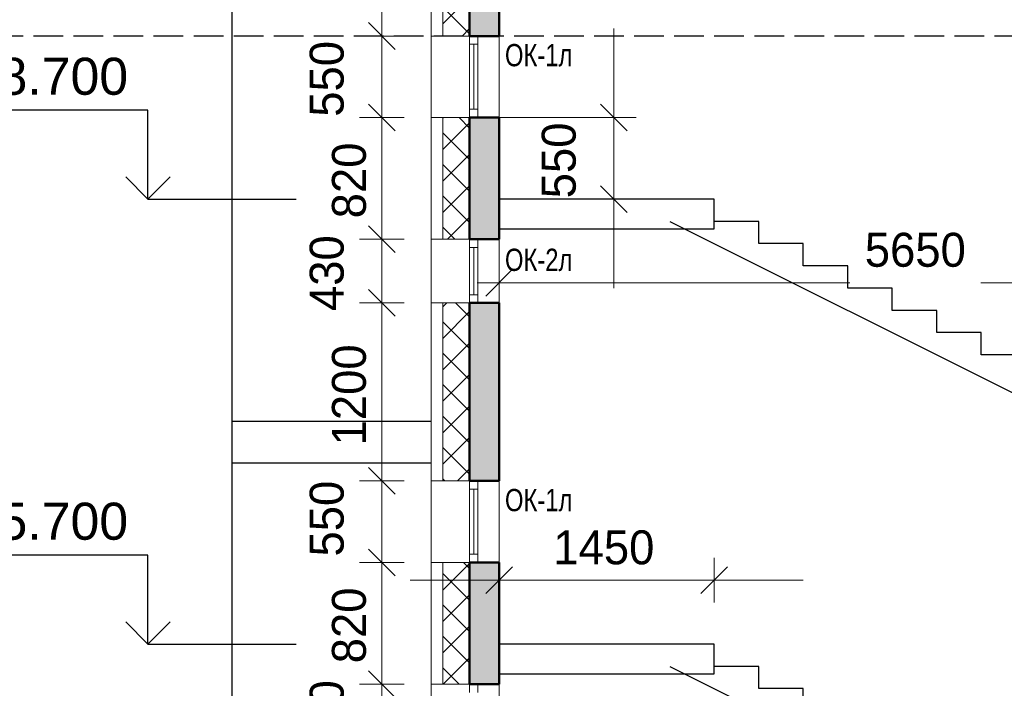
# Model space of a CAD drawing. Header units: millimetres. Extents: x 247266 to 730847, y -636031 to 10052.
# Tile 5 of 256: x 524080 to 530718, y -472289 to -467781. Entities that reach past the tile are written whole.
import ezdxf

# ---------------------------------------------------------------- set-up
doc = ezdxf.new("R2010")
doc.units = ezdxf.units.MM
doc.linetypes.add('______2', pattern=[270, 200, -70])
for name, color, linetype, lineweight in [('A_012_ПРОЕМ', 7, 'Continuous', 25), ('Standard', 7, 'Continuous', 25), ('Двери', 7, 'Continuous', 25), ('Навесной фасад', 7, 'Continuous', 25), ('Общий01', 7, 'Continuous', 13), ('Общий02', 7, 'Continuous', 18), ('Размерная линия_ общее', 7, 'Continuous', 25), ('Стена_ бетон несущ.', 7, 'Continuous', 70)]:
    doc.layers.add(name, color=color, linetype=linetype, lineweight=lineweight)
doc.styles.add('ARIAL', font='arial.ttf')
doc.styles.add('Century Gothic', font='GOTHIC.TTF')
doc.dimstyles.new('DIMSTYLE_3', dxfattribs={"dimtxt": 229, "dimasz": 300, "dimexe": 0, "dimexo": 0, "dimgap": 114.5, "dimtad": 2, "dimdec": 0, "dimrnd": 1, "dimzin": 12, "dimdsep": 46, "dimtxsty": 'Century Gothic', "dimblk1": 'ALL_ML_STRICH', "dimblk2": 'ALL_ML_STRICH', "dimsah": 1, "dimcen": 0, "dimclrd": 256, "dimclre": 256, "dimclrt": 256, "dimadec": 0, "dimazin": 0, "dimtfac": 1, "dimtdec": 0, "dimtix": 1, "dimtmove": 2, "dimatfit": 3, "dimfxl": 0, "dimtvp": 1.2, "dimtzin": 0, "dimlwd": 0, "dimlwe": 13, "dimarcsym": 0})
doc.dimstyles.new('DIMSTYLE_8', dxfattribs={"dimtxt": 229, "dimasz": 300, "dimexe": 0, "dimexo": 0, "dimgap": 114.5, "dimtad": 2, "dimdec": 0, "dimrnd": 1, "dimzin": 12, "dimdsep": 46, "dimtxsty": 'Century Gothic', "dimblk1": 'ALL_ML_STRICH', "dimblk2": 'ALL_ML_STRICH', "dimsah": 1, "dimcen": 0, "dimclrd": 256, "dimclre": 256, "dimclrt": 256, "dimadec": 0, "dimazin": 0, "dimtfac": 1, "dimtdec": 0, "dimtix": 1, "dimtmove": 2, "dimatfit": 3, "dimfxl": 0, "dimtzin": 0, "dimlwd": 0, "dimlwe": 13, "dimarcsym": 0})
pattern_1 = [(45, (615978.7, -278424.58), (-106.06602, 106.06602), []), (135, (615978.7, -278424.58), (-106.06602, -106.06602), [])]

# ---------------------------------------------------------------- blocks, each defined once
blk = doc.blocks.new('СЛОЖНЫЙ_ОБЪЕКТ_12')
at = {"layer": 'Общий01', "color": 7, "linetype": 'Continuous', "lineweight": 25, "transparency": 33554687}
for p, q in [((-87515.5, -193716.8), (-84515.5, -195216.8)), ((-86915.5, -193716.8), (-87215.5, -193716.8)), ((-86915.5, -193866.8), (-86915.5, -193716.8)), ((-86615.5, -193866.8), (-86915.5, -193866.8)), ((-86615.5, -194016.8), (-86615.5, -193866.8)), ((-86315.5, -194016.8), (-86615.5, -194016.8)), ((-86315.5, -194166.8), (-86315.5, -194016.8)), ((-86015.5, -194166.8), (-86315.5, -194166.8)), ((-86015.5, -194316.8), (-86015.5, -194166.8)), ((-85715.5, -194316.8), (-86015.5, -194316.8)), ((-85715.5, -194466.8), (-85715.5, -194316.8)), ((-85415.5, -194466.8), (-85715.5, -194466.8)), ((-85415.5, -194616.8), (-85415.5, -194466.8)), ((-85115.5, -194616.8), (-85415.5, -194616.8)), ((-85115.5, -194766.8), (-85115.5, -194616.8)), ((-84815.5, -194766.8), (-85115.5, -194766.8)), ((-84815.5, -194916.8), (-84815.5, -194766.8)), ((-84515.5, -194916.8), (-84815.5, -194916.8)), ((-84515.5, -195166.8), (-84515.5, -194916.8))]:
    blk.add_line(p, q, dxfattribs=at)
blk = doc.blocks.new('СЛОЖНЫЙ_ОБЪЕКТ_13')
at = {"layer": 'Общий01', "color": 7, "linetype": 'Continuous', "lineweight": 25, "transparency": 33554687}
for p, q in [((-87515.5, -190716.8), (-84515.5, -192216.8)), ((-86915.5, -190716.8), (-87215.5, -190716.8)), ((-86915.5, -190866.8), (-86915.5, -190716.8)), ((-86615.5, -190866.8), (-86915.5, -190866.8)), ((-86615.5, -191016.8), (-86615.5, -190866.8)), ((-86315.5, -191016.8), (-86615.5, -191016.8)), ((-86315.5, -191166.8), (-86315.5, -191016.8)), ((-86015.5, -191166.8), (-86315.5, -191166.8)), ((-86015.5, -191316.8), (-86015.5, -191166.8)), ((-85715.5, -191316.8), (-86015.5, -191316.8)), ((-85715.5, -191466.8), (-85715.5, -191316.8)), ((-85415.5, -191466.8), (-85715.5, -191466.8)), ((-85415.5, -191616.8), (-85415.5, -191466.8)), ((-85115.5, -191616.8), (-85415.5, -191616.8)), ((-85115.5, -191766.8), (-85115.5, -191616.8)), ((-84815.5, -191766.8), (-85115.5, -191766.8)), ((-84815.5, -191916.8), (-84815.5, -191766.8)), ((-84515.5, -191916.8), (-84815.5, -191916.8)), ((-84515.5, -192166.8), (-84515.5, -191916.8))]:
    blk.add_line(p, q, dxfattribs=at)
blk = doc.blocks.new('ALL_ML_STRICH')
at = {"color": 0, "linetype": 'ByBlock', "lineweight": -2}
for p, q in [((0, -0.5), (0, 0.5)), ((-0.3, -0.3), (0.3, 0.3)), ((-1, 0), (0.5, 0))]:
    blk.add_line(p, q, dxfattribs=at)
blk = doc.blocks.new('*D667')
at = {"layer": 'DEFPOINTS', "color": 0, "ltscale": 100, "transparency": 33554687}
for p in [(526521.6, -472261.4), (526521.6, -472261.4), (526521.6, -472691.4)]:
    blk.add_point(p, dxfattribs=at)
at = {"layer": 'Размерная линия_ общее', "color": 218, "linetype": 'Continuous', "lineweight": 0, "transparency": 33554687}
for p, q in [((526521.6, -471961.4), (526521.6, -471661.4)), ((526521.6, -472691.4), (526521.6, -472261.4)), ((526521.6, -472991.4), (526521.6, -473291.4))]:
    blk.add_line(p, q, dxfattribs=at)
at = {"layer": 'Размерная линия_ общее', "color": 218, "linetype": 'Continuous', "lineweight": 13, "transparency": 33554687}
for p, q in [((526521.6, -472261.4), (526521.6, -472261.4)), ((526521.6, -472691.4), (526521.6, -472691.4))]:
    blk.add_line(p, q, dxfattribs=at)
at = {"layer": 'Размерная линия_ общее', "color": 218, "lineweight": 0, "ltscale": 100, "xscale": 300, "yscale": 300, "zscale": 300}
for p, rotation in [((526521.6, -472261.4), 270), ((526521.6, -472691.4), 90)]:
    blk.add_blockref('ALL_ML_STRICH', p, dxfattribs=dict(at, rotation=rotation))
at = {"layer": 'Размерная линия_ общее', "color": 218, "lineweight": 13, "ltscale": 100, "transparency": 33554687, "insert": (526151.3, -472490.3), "char_height": 229, "width": 490.714, "attachment_point": 5, "rotation": 90, "style": 'Century Gothic'}
blk.add_mtext('430', dxfattribs=at)
blk = doc.blocks.new('*D668')
at = {"layer": 'DEFPOINTS', "color": 0, "ltscale": 100, "transparency": 33554687}
for p in [(526521.6, -471441.4), (526521.6, -471441.4), (526521.6, -472261.4)]:
    blk.add_point(p, dxfattribs=at)
at = {"layer": 'Размерная линия_ общее', "color": 218, "linetype": 'Continuous', "lineweight": 0, "transparency": 33554687}
for p, q in [((526521.6, -471141.4), (526521.6, -470841.4)), ((526521.6, -472261.4), (526521.6, -471441.4)), ((526521.6, -472561.4), (526521.6, -472861.4))]:
    blk.add_line(p, q, dxfattribs=at)
at = {"layer": 'Размерная линия_ общее', "color": 218, "linetype": 'Continuous', "lineweight": 13, "transparency": 33554687}
for p, q in [((526521.6, -471441.4), (526521.6, -471441.4)), ((526521.6, -472261.4), (526521.6, -472261.4))]:
    blk.add_line(p, q, dxfattribs=at)
at = {"layer": 'Размерная линия_ общее', "color": 218, "lineweight": 0, "ltscale": 100, "xscale": 300, "yscale": 300, "zscale": 300}
for p, rotation in [((526521.6, -471441.4), 270), ((526521.6, -472261.4), 90)]:
    blk.add_blockref('ALL_ML_STRICH', p, dxfattribs=dict(at, rotation=rotation))
at = {"layer": 'Размерная линия_ общее', "color": 218, "lineweight": 13, "ltscale": 100, "transparency": 33554687, "insert": (526301.3, -471865.3), "char_height": 229, "width": 490.714, "attachment_point": 5, "rotation": 90, "style": 'Century Gothic'}
blk.add_mtext('820', dxfattribs=at)
blk = doc.blocks.new('*D669')
at = {"layer": 'DEFPOINTS', "color": 0, "ltscale": 100, "transparency": 33554687}
for p in [(526521.6, -470891.4), (526521.6, -470891.4), (526521.6, -471441.4)]:
    blk.add_point(p, dxfattribs=at)
at = {"layer": 'Размерная линия_ общее', "color": 218, "linetype": 'Continuous', "lineweight": 0, "transparency": 33554687}
for p, q in [((526521.6, -470591.4), (526521.6, -470291.4)), ((526521.6, -471441.4), (526521.6, -470891.4)), ((526521.6, -471741.4), (526521.6, -472041.4))]:
    blk.add_line(p, q, dxfattribs=at)
at = {"layer": 'Размерная линия_ общее', "color": 218, "linetype": 'Continuous', "lineweight": 13, "transparency": 33554687}
for p, q in [((526521.6, -470891.4), (526521.6, -470891.4)), ((526521.6, -471441.4), (526521.6, -471441.4))]:
    blk.add_line(p, q, dxfattribs=at)
at = {"layer": 'Размерная линия_ общее', "color": 218, "lineweight": 0, "ltscale": 100, "xscale": 300, "yscale": 300, "zscale": 300}
for p, rotation in [((526521.6, -470891.4), 270), ((526521.6, -471441.4), 90)]:
    blk.add_blockref('ALL_ML_STRICH', p, dxfattribs=dict(at, rotation=rotation))
at = {"layer": 'Размерная линия_ общее', "color": 218, "lineweight": 13, "ltscale": 100, "transparency": 33554687, "insert": (526151.3, -471145.3), "char_height": 229, "width": 490.714, "attachment_point": 5, "rotation": 90, "style": 'Century Gothic'}
blk.add_mtext('550', dxfattribs=at)
blk = doc.blocks.new('*D670')
at = {"layer": 'DEFPOINTS', "color": 0, "ltscale": 100, "transparency": 33554687}
for p in [(526521.6, -469691.4), (526521.6, -469691.4), (526521.6, -470891.4)]:
    blk.add_point(p, dxfattribs=at)
at = {"layer": 'Размерная линия_ общее', "color": 218, "linetype": 'Continuous', "lineweight": 0, "transparency": 33554687}
for p, q in [((526521.6, -469391.4), (526521.6, -469091.4)), ((526521.6, -470891.4), (526521.6, -469691.4)), ((526521.6, -471191.4), (526521.6, -471491.4))]:
    blk.add_line(p, q, dxfattribs=at)
at = {"layer": 'Размерная линия_ общее', "color": 218, "linetype": 'Continuous', "lineweight": 13, "transparency": 33554687}
for p, q in [((526521.6, -469691.4), (526521.6, -469691.4)), ((526521.6, -470891.4), (526521.6, -470891.4))]:
    blk.add_line(p, q, dxfattribs=at)
at = {"layer": 'Размерная линия_ общее', "color": 218, "lineweight": 0, "ltscale": 100, "xscale": 300, "yscale": 300, "zscale": 300}
for p, rotation in [((526521.6, -469691.4), 270), ((526521.6, -470891.4), 90)]:
    blk.add_blockref('ALL_ML_STRICH', p, dxfattribs=dict(at, rotation=rotation))
at = {"layer": 'Размерная линия_ общее', "color": 218, "lineweight": 13, "ltscale": 100, "transparency": 33554687, "insert": (526301.3, -470311.1), "char_height": 229, "width": 654.286, "attachment_point": 5, "rotation": 90, "style": 'Century Gothic'}
blk.add_mtext('1200', dxfattribs=at)
blk = doc.blocks.new('*D671')
at = {"layer": 'DEFPOINTS', "color": 0, "ltscale": 100, "transparency": 33554687}
for p in [(526521.6, -469261.4), (526521.6, -469261.4), (526521.6, -469691.4)]:
    blk.add_point(p, dxfattribs=at)
at = {"layer": 'Размерная линия_ общее', "color": 218, "linetype": 'Continuous', "lineweight": 0, "transparency": 33554687}
for p, q in [((526521.6, -468961.4), (526521.6, -468661.4)), ((526521.6, -469691.4), (526521.6, -469261.4)), ((526521.6, -469991.4), (526521.6, -470291.4))]:
    blk.add_line(p, q, dxfattribs=at)
at = {"layer": 'Размерная линия_ общее', "color": 218, "linetype": 'Continuous', "lineweight": 13, "transparency": 33554687}
for p, q in [((526521.6, -469261.4), (526521.6, -469261.4)), ((526521.6, -469691.4), (526521.6, -469691.4))]:
    blk.add_line(p, q, dxfattribs=at)
at = {"layer": 'Размерная линия_ общее', "color": 218, "lineweight": 0, "ltscale": 100, "xscale": 300, "yscale": 300, "zscale": 300}
for p, rotation in [((526521.6, -469261.4), 270), ((526521.6, -469691.4), 90)]:
    blk.add_blockref('ALL_ML_STRICH', p, dxfattribs=dict(at, rotation=rotation))
at = {"layer": 'Размерная линия_ общее', "color": 218, "lineweight": 13, "ltscale": 100, "transparency": 33554687, "insert": (526151.3, -469490.3), "char_height": 229, "width": 490.714, "attachment_point": 5, "rotation": 90, "style": 'Century Gothic'}
blk.add_mtext('430', dxfattribs=at)
blk = doc.blocks.new('*D672')
at = {"layer": 'DEFPOINTS', "color": 0, "ltscale": 100, "transparency": 33554687}
for p in [(526521.6, -468441.4), (526521.6, -468441.4), (526521.6, -469261.4)]:
    blk.add_point(p, dxfattribs=at)
at = {"layer": 'Размерная линия_ общее', "color": 218, "linetype": 'Continuous', "lineweight": 0, "transparency": 33554687}
for p, q in [((526521.6, -468141.4), (526521.6, -467841.4)), ((526521.6, -469261.4), (526521.6, -468441.4)), ((526521.6, -469561.4), (526521.6, -469861.4))]:
    blk.add_line(p, q, dxfattribs=at)
at = {"layer": 'Размерная линия_ общее', "color": 218, "linetype": 'Continuous', "lineweight": 13, "transparency": 33554687}
for p, q in [((526521.6, -468441.4), (526521.6, -468441.4)), ((526521.6, -469261.4), (526521.6, -469261.4))]:
    blk.add_line(p, q, dxfattribs=at)
at = {"layer": 'Размерная линия_ общее', "color": 218, "lineweight": 0, "ltscale": 100, "xscale": 300, "yscale": 300, "zscale": 300}
for p, rotation in [((526521.6, -468441.4), 270), ((526521.6, -469261.4), 90)]:
    blk.add_blockref('ALL_ML_STRICH', p, dxfattribs=dict(at, rotation=rotation))
at = {"layer": 'Размерная линия_ общее', "color": 218, "lineweight": 13, "ltscale": 100, "transparency": 33554687, "insert": (526301.3, -468865.3), "char_height": 229, "width": 490.714, "attachment_point": 5, "rotation": 90, "style": 'Century Gothic'}
blk.add_mtext('820', dxfattribs=at)
blk = doc.blocks.new('*D673')
at = {"layer": 'DEFPOINTS', "color": 0, "ltscale": 100, "transparency": 33554687}
for p in [(526521.6, -467891.4), (526521.6, -467891.4), (526521.6, -468441.4)]:
    blk.add_point(p, dxfattribs=at)
at = {"layer": 'Размерная линия_ общее', "color": 218, "linetype": 'Continuous', "lineweight": 0, "transparency": 33554687}
for p, q in [((526521.6, -467591.4), (526521.6, -467291.4)), ((526521.6, -468441.4), (526521.6, -467891.4)), ((526521.6, -468741.4), (526521.6, -469041.4))]:
    blk.add_line(p, q, dxfattribs=at)
at = {"layer": 'Размерная линия_ общее', "color": 218, "linetype": 'Continuous', "lineweight": 13, "transparency": 33554687}
for p, q in [((526521.6, -467891.4), (526521.6, -467891.4)), ((526521.6, -468441.4), (526521.6, -468441.4))]:
    blk.add_line(p, q, dxfattribs=at)
at = {"layer": 'Размерная линия_ общее', "color": 218, "lineweight": 0, "ltscale": 100, "xscale": 300, "yscale": 300, "zscale": 300}
for p, rotation in [((526521.6, -467891.4), 270), ((526521.6, -468441.4), 90)]:
    blk.add_blockref('ALL_ML_STRICH', p, dxfattribs=dict(at, rotation=rotation))
at = {"layer": 'Размерная линия_ общее', "color": 218, "lineweight": 13, "ltscale": 100, "transparency": 33554687, "insert": (526151.3, -468180.3), "char_height": 229, "width": 490.714, "attachment_point": 5, "rotation": 90, "style": 'Century Gothic'}
blk.add_mtext('550', dxfattribs=at)
blk = doc.blocks.new('*D674')
at = {"layer": 'DEFPOINTS', "color": 0, "ltscale": 100, "transparency": 33554687}
for p in [(526521.6, -466691.4), (526521.6, -466691.4), (526521.6, -467891.4)]:
    blk.add_point(p, dxfattribs=at)
at = {"layer": 'Размерная линия_ общее', "color": 218, "linetype": 'Continuous', "lineweight": 0, "transparency": 33554687}
for p, q in [((526521.6, -466391.4), (526521.6, -466091.4)), ((526521.6, -467891.4), (526521.6, -466691.4)), ((526521.6, -468191.4), (526521.6, -468491.4))]:
    blk.add_line(p, q, dxfattribs=at)
at = {"layer": 'Размерная линия_ общее', "color": 218, "linetype": 'Continuous', "lineweight": 13, "transparency": 33554687}
for p, q in [((526521.6, -466691.4), (526521.6, -466691.4)), ((526521.6, -467891.4), (526521.6, -467891.4))]:
    blk.add_line(p, q, dxfattribs=at)
at = {"layer": 'Размерная линия_ общее', "color": 218, "lineweight": 0, "ltscale": 100, "xscale": 300, "yscale": 300, "zscale": 300}
for p, rotation in [((526521.6, -466691.4), 270), ((526521.6, -467891.4), 90)]:
    blk.add_blockref('ALL_ML_STRICH', p, dxfattribs=dict(at, rotation=rotation))
at = {"layer": 'Размерная линия_ общее', "color": 218, "lineweight": 13, "ltscale": 100, "transparency": 33554687, "insert": (526301.3, -467311.1), "char_height": 229, "width": 654.286, "attachment_point": 5, "rotation": 90, "style": 'Century Gothic'}
blk.add_mtext('1200', dxfattribs=at)
blk = doc.blocks.new('*D694')
at = {"layer": 'DEFPOINTS', "color": 0, "ltscale": 100, "transparency": 33554687}
for p in [(527303.3, -468441.4), (528086, -468441.4), (528086, -468991.4)]:
    blk.add_point(p, dxfattribs=at)
at = {"layer": 'Размерная линия_ общее', "color": 218, "linetype": 'Continuous', "lineweight": 0, "transparency": 33554687}
for p, q in [((528086, -468141.4), (528086, -467841.4)), ((528086, -468991.4), (528086, -468441.4)), ((528086, -469291.4), (528086, -469591.4))]:
    blk.add_line(p, q, dxfattribs=at)
at = {"layer": 'Размерная линия_ общее', "color": 218, "linetype": 'Continuous', "lineweight": 13, "transparency": 33554687}
for p, q in [((527303.3, -468441.4), (528086, -468441.4)), ((528086, -468991.4), (528086, -468991.4))]:
    blk.add_line(p, q, dxfattribs=at)
at = {"layer": 'Размерная линия_ общее', "color": 218, "lineweight": 0, "ltscale": 100, "xscale": 300, "yscale": 300, "zscale": 300}
for p, rotation in [((528086, -468441.4), 270), ((528086, -468991.4), 90)]:
    blk.add_blockref('ALL_ML_STRICH', p, dxfattribs=dict(at, rotation=rotation))
at = {"layer": 'Размерная линия_ общее', "color": 218, "lineweight": 13, "ltscale": 100, "transparency": 33554687, "insert": (527715.8, -468730.3), "char_height": 229, "width": 490.714, "attachment_point": 5, "rotation": 90, "style": 'Century Gothic'}
blk.add_mtext('550', dxfattribs=at)
blk = doc.blocks.new('COMPLEX_ELEVATIONDIM_1')
at = {"layer": 'Размерная линия_ общее', "color": 7, "linetype": 'Continuous', "lineweight": 25, "transparency": 33554687}
for p, q in [((-91034.2, -189966.8), (-92234.2, -189966.8)), ((-91034.2, -190566.8), (-91034.2, -189966.8)), ((-91034.2, -190566.8), (-91184.2, -190416.8)), ((-91034.2, -190566.8), (-90884.2, -190416.8)), ((-91034.2, -190566.8), (-91034.2, -190566.8)), ((-91034.2, -190566.8), (-91034.2, -190566.8)), ((-91034.2, -190566.8), (-90034.2, -190566.8)), ((-91034.2, -190566.8), (-91034.2, -190566.8)), ((-91034.2, -190566.8), (-91034.2, -190566.8)), ((-91034.2, -192966.8), (-92234.2, -192966.8)), ((-91034.2, -193566.8), (-91034.2, -192966.8)), ((-91034.2, -193566.8), (-91184.2, -193416.8)), ((-91034.2, -193566.8), (-90884.2, -193416.8)), ((-91034.2, -193566.8), (-91034.2, -193566.8)), ((-91034.2, -193566.8), (-91034.2, -193566.8)), ((-91034.2, -193566.8), (-90034.2, -193566.8)), ((-91034.2, -193566.8), (-91034.2, -193566.8)), ((-91034.2, -193566.8), (-91034.2, -193566.8))]:
    blk.add_line(p, q, dxfattribs=at)
at = {"layer": 'Размерная линия_ общее', "color": 7, "linetype": 'Continuous', "lineweight": 25, "transparency": 33554687, "char_height": 250, "width": 1202.212, "attachment_point": 7, "style": 'ARIAL'}
for s, insert in [('\\W1.00;+8.700', (-92245.4, -189866.8)), ('\\W1.00;+5.700', (-92245.4, -192866.8))]:
    blk.add_mtext(s, dxfattribs=dict(at, insert=insert))
blk = doc.blocks.new('*D763')
at = {"layer": 'DEFPOINTS', "color": 0, "ltscale": 100, "transparency": 33554687}
for p in [(527313.2, -471560.8), (528763.2, -471560.8), (528763.2, -471560.8)]:
    blk.add_point(p, dxfattribs=at)
at = {"layer": 'Размерная линия_ общее', "color": 218, "linetype": 'Continuous', "lineweight": 0, "transparency": 33554687}
for p, q in [((527013.2, -471560.8), (526713.2, -471560.8)), ((527313.2, -471560.8), (528763.2, -471560.8)), ((529063.2, -471560.8), (529363.2, -471560.8))]:
    blk.add_line(p, q, dxfattribs=at)
at = {"layer": 'Размерная линия_ общее', "color": 218, "linetype": 'Continuous', "lineweight": 13, "transparency": 33554687}
for p, q in [((527313.2, -471560.8), (527313.2, -471560.8)), ((528763.2, -471560.8), (528763.2, -471560.8))]:
    blk.add_line(p, q, dxfattribs=at)
at = {"layer": 'Размерная линия_ общее', "color": 218, "lineweight": 0, "ltscale": 100, "xscale": 300, "yscale": 300, "zscale": 300}
blk.add_blockref('ALL_ML_STRICH', (527313.2, -471560.8), dxfattribs=at)
at = {"layer": 'Размерная линия_ общее', "color": 218, "lineweight": 0, "ltscale": 100, "xscale": 300, "yscale": 300, "zscale": 300, "rotation": 180}
blk.add_blockref('ALL_ML_STRICH', (528763.2, -471560.8), dxfattribs=at)
at = {"layer": 'Размерная линия_ общее', "color": 218, "lineweight": 13, "ltscale": 100, "transparency": 33554687, "insert": (528018.4, -471340.5), "char_height": 229, "width": 654.286, "attachment_point": 5, "style": 'Century Gothic'}
blk.add_mtext('1450', dxfattribs=at)
blk = doc.blocks.new('*D764')
at = {"layer": 'DEFPOINTS', "color": 0, "ltscale": 100, "transparency": 33554687}
for p in [(527313.2, -469554.5), (532963.2, -469554.5), (532963.2, -469554.5)]:
    blk.add_point(p, dxfattribs=at)
at = {"layer": 'Размерная линия_ общее', "color": 218, "linetype": 'Continuous', "lineweight": 13, "transparency": 33554687}
for p, q in [((527313.2, -469554.5), (527313.2, -469554.5)), ((532963.2, -469554.5), (532963.2, -469554.5))]:
    blk.add_line(p, q, dxfattribs=at)
at = {"layer": 'Размерная линия_ общее', "color": 218, "linetype": 'Continuous', "lineweight": 0, "transparency": 33554687}
for p, q in [((527613.2, -469554.5), (529676.8, -469554.5)), ((532663.2, -469554.5), (530560.1, -469554.5))]:
    blk.add_line(p, q, dxfattribs=at)
at = {"layer": 'Размерная линия_ общее', "color": 218, "lineweight": 0, "ltscale": 100, "xscale": 300, "yscale": 300, "zscale": 300, "rotation": 180}
blk.add_blockref('ALL_ML_STRICH', (527313.2, -469554.5), dxfattribs=at)
at = {"layer": 'Размерная линия_ общее', "color": 218, "lineweight": 0, "ltscale": 100, "xscale": 300, "yscale": 300, "zscale": 300}
blk.add_blockref('ALL_ML_STRICH', (532963.2, -469554.5), dxfattribs=at)
at = {"layer": 'Размерная линия_ общее', "color": 218, "lineweight": 13, "ltscale": 100, "transparency": 33554687, "insert": (530118.4, -469334.3), "char_height": 229, "width": 654.286, "attachment_point": 5, "style": 'Century Gothic'}
blk.add_mtext('5650', dxfattribs=at)

msp = doc.modelspace()

# ---------------------------------------------------------------- hatches: boundary and pattern name
at = {"layer": 'A_012_ПРОЕМ', "linetype": 'Continuous', "lineweight": 25, "transparency": 33554687}
for points in [[(527313.16, -469261.38), (527313.16, -468441.38), (527113.16, -468441.38), (527113.16, -469261.38)], [(527113.16, -470891.38), (527313.16, -470891.38), (527313.16, -469691.38), (527113.16, -469691.38)], [(527113.16, -471441.38), (527113.16, -472261.38), (527313.16, -472261.38), (527313.16, -471441.38)]]:
    msp.add_hatch(color=256, dxfattribs=at).paths.add_polyline_path(points)
at = {"layer": 'Навесной фасад', "linetype": 'Continuous', "lineweight": 18, "transparency": 33554687}
h = msp.add_hatch(dxfattribs=at)
h.set_pattern_fill('__________6', color=256, scale=100, style=0, pattern_type=2)
h.set_pattern_definition(pattern_1)
h.paths.add_polyline_path([(526933.16, -467891.38), (527113.16, -467891.38), (527113.16, -466691.38), (526933.16, -466691.38)], flags=0)
h = msp.add_hatch(dxfattribs=at)
h.set_pattern_fill('__________6', color=256, scale=100, style=0, pattern_type=2)
h.set_pattern_definition(pattern_1)
h.paths.add_polyline_path([(527113.16, -468441.38), (526933.16, -468441.38), (526933.16, -469261.38), (527113.16, -469261.38), (527113.16, -468971.38), (527113.16, -468971.38)], flags=0)
h = msp.add_hatch(dxfattribs=at)
h.set_pattern_fill('__________6', color=256, scale=100, style=0, pattern_type=2)
h.set_pattern_definition(pattern_1)
h.paths.add_polyline_path([(527113.16, -469691.38), (526933.16, -469691.38), (526933.16, -470891.38), (527113.16, -470891.38)], flags=0)
h = msp.add_hatch(dxfattribs=at)
h.set_pattern_fill('__________6', color=256, scale=100, style=0, pattern_type=2)
h.set_pattern_definition(pattern_1)
h.paths.add_polyline_path([(526933.16, -471441.38), (526933.16, -472261.38), (527113.16, -472261.38), (527113.16, -471441.38)], flags=0)
at = {"layer": 'Стена_ бетон несущ.', "linetype": 'Continuous', "lineweight": 25, "transparency": 33554687}
msp.add_hatch(color=256, dxfattribs=at).paths.add_polyline_path([(527113.16, -466691.38), (527113.16, -467891.38), (527313.16, -467891.38), (527313.16, -466691.38)])

# ---------------------------------------------------------------- linework, layer by layer
at = {"layer": 'A_012_ПРОЕМ', "linetype": 'Continuous', "lineweight": 50, "transparency": 33554687}
for p, q in [((527113.16, -466691.38), (527113.16, -467891.38)), ((527313.16, -467891.38), (527313.16, -466691.38)), ((527113.16, -467891.38), (527169.16, -467891.38)), ((527169.16, -467891.38), (527313.16, -467891.38)), ((527169.16, -468441.38), (527113.16, -468441.38)), ((527113.16, -468441.38), (527113.16, -469261.38)), ((527313.16, -468441.38), (527169.16, -468441.38)), ((527313.16, -469261.38), (527313.16, -468441.38)), ((527113.16, -469261.38), (527169.16, -469261.38)), ((527169.16, -469261.38), (527313.16, -469261.38)), ((527169.16, -469691.38), (527113.16, -469691.38)), ((527113.16, -469691.38), (527113.16, -470891.38)), ((527313.16, -469691.38), (527169.16, -469691.38)), ((527313.16, -470891.38), (527313.16, -469691.38)), ((527113.16, -470891.38), (527169.16, -470891.38)), ((527169.16, -470891.38), (527313.16, -470891.38)), ((527169.16, -471441.38), (527113.16, -471441.38)), ((527113.16, -471441.38), (527113.16, -472261.38)), ((527313.16, -471441.38), (527169.16, -471441.38)), ((527313.16, -472261.38), (527313.16, -471441.38)), ((527113.16, -472261.38), (527169.16, -472261.38)), ((527169.16, -472261.38), (527313.16, -472261.38))]:
    msp.add_line(p, q, dxfattribs=at)
at = {"layer": 'Standard', "linetype": 'Continuous', "lineweight": 25, "transparency": 33554687}
for p, q in [((525513.16, -473751.38), (525513.16, -429191.38)), ((526853.16, -470491.38), (525513.16, -470491.38)), ((526853.16, -470771.38), (525513.16, -470771.38))]:
    msp.add_line(p, q, dxfattribs=at)
at = {"layer": 'Standard', "linetype": 'Continuous', "lineweight": 13, "transparency": 33554687}
for p, q in [((527113.16, -467891.38), (527113.16, -467947.38)), ((527169.16, -467947.38), (527169.16, -467891.38)), ((527113.16, -467947.38), (527169.16, -467947.38)), ((527113.16, -467947.38), (527113.16, -468385.38)), ((527141.16, -467947.38), (527141.16, -468385.38)), ((527169.16, -468385.38), (527169.16, -467947.38)), ((527113.16, -468385.38), (527113.16, -468441.38)), ((527169.16, -468385.38), (527113.16, -468385.38)), ((527169.16, -468441.38), (527169.16, -468385.38)), ((526853.16, -469691.38), (526853.16, -469261.38)), ((527113.16, -469261.38), (527113.16, -469317.38)), ((527169.16, -469317.38), (527169.16, -469261.38)), ((527313.16, -469261.38), (527313.16, -469691.38)), ((527113.16, -469317.38), (527169.16, -469317.38)), ((527113.16, -469317.38), (527113.16, -469635.38)), ((527141.16, -469317.38), (527141.16, -469635.38)), ((527169.16, -469635.38), (527169.16, -469317.38)), ((527113.16, -469635.38), (527113.16, -469691.38)), ((527169.16, -469635.38), (527113.16, -469635.38)), ((527169.16, -469691.38), (527169.16, -469635.38)), ((526853.16, -477791.38), (526853.16, -469691.38)), ((527113.16, -470891.38), (527113.16, -470947.38)), ((527169.16, -470947.38), (527169.16, -470891.38)), ((527113.16, -470947.38), (527169.16, -470947.38)), ((527113.16, -470947.38), (527113.16, -471385.38)), ((527141.16, -470947.38), (527141.16, -471385.38)), ((527169.16, -471385.38), (527169.16, -470947.38)), ((527113.16, -471385.38), (527113.16, -471441.38)), ((527169.16, -471385.38), (527113.16, -471385.38)), ((527169.16, -471441.38), (527169.16, -471385.38)), ((527113.16, -472261.38), (527113.16, -472317.38)), ((527169.16, -472317.38), (527169.16, -472261.38)), ((527313.16, -472261.38), (527313.16, -472691.38))]:
    msp.add_line(p, q, dxfattribs=at)
at = {"layer": 'Навесной фасад', "linetype": 'Continuous', "lineweight": 13, "transparency": 33554687}
for p, q in [((526853.16, -429191.38), (526853.16, -469261.38)), ((526933.16, -466691.38), (526933.16, -467891.38)), ((526853.16, -467891.38), (526873.16, -467891.38)), ((526873.16, -467891.38), (526933.16, -467891.38)), ((526933.16, -467891.38), (527113.16, -467891.38)), ((527313.16, -467891.38), (527313.16, -468441.38)), ((526873.16, -468441.38), (526853.16, -468441.38)), ((526933.16, -468441.38), (526873.16, -468441.38)), ((527113.16, -468441.38), (526933.16, -468441.38)), ((526933.16, -468441.38), (526933.16, -469261.38)), ((527113.16, -469261.38), (527113.16, -468971.38)), ((526853.16, -469261.38), (526873.16, -469261.38)), ((526873.16, -469261.38), (526933.16, -469261.38)), ((526933.16, -469261.38), (527113.16, -469261.38)), ((527313.16, -469261.38), (527313.16, -469691.38)), ((526873.16, -469691.38), (526853.16, -469691.38)), ((526933.16, -469691.38), (526853.16, -469691.38)), ((527113.16, -469691.38), (526933.16, -469691.38)), ((526933.16, -469691.38), (526933.16, -470891.38)), ((526853.16, -470891.38), (526873.16, -470891.38)), ((526873.16, -470891.38), (526933.16, -470891.38)), ((526933.16, -470891.38), (527113.16, -470891.38)), ((527313.16, -470891.38), (527313.16, -471441.38)), ((526873.16, -471441.38), (526853.16, -471441.38)), ((526933.16, -471441.38), (526873.16, -471441.38)), ((527113.16, -471441.38), (526933.16, -471441.38)), ((526933.16, -471441.38), (526933.16, -472261.38)), ((527113.16, -472261.38), (527113.16, -472241.38)), ((526853.16, -472261.38), (526873.16, -472261.38)), ((526873.16, -472261.38), (526933.16, -472261.38)), ((526933.16, -472261.38), (527113.16, -472261.38))]:
    msp.add_line(p, q, dxfattribs=at)
at = {"layer": 'Навесной фасад', "linetype": 'Continuous', "lineweight": 50, "transparency": 33554687}
for p, q in [((527113.16, -470891.38), (527113.16, -469691.38)), ((527113.16, -472261.38), (527113.16, -471441.38))]:
    msp.add_line(p, q, dxfattribs=at)
at = {"layer": 'Общий02', "linetype": '______2', "lineweight": 25, "transparency": 33554687}
msp.add_line((543813.16, -467891.38), (522338.06, -467891.38), dxfattribs=at)
at = {"layer": 'Общий02', "linetype": 'Continuous', "lineweight": 25, "transparency": 33554687}
for points in [[(528763.16, -468991.38), (527313.16, -468991.38), (527313.16, -469191.38), (528763.16, -469191.38), (528763.16, -468991.38)], [(528763.16, -471991.38), (527313.16, -471991.38), (527313.16, -472191.38), (528763.16, -472191.38), (528763.16, -471991.38)]]:
    msp.add_lwpolyline(points, close=True, dxfattribs=at)

# ---------------------------------------------------------------- block references
at = {"layer": 'Общий01', "linetype": 'Continuous', "lineweight": 25, "transparency": 33554687}
for name in ['СЛОЖНЫЙ_ОБЪЕКТ_13', 'СЛОЖНЫЙ_ОБЪЕКТ_12']:
    msp.add_blockref(name, (615978.7, -278424.58), dxfattribs=at)
at = {"layer": 'Размерная линия_ общее', "linetype": 'Continuous', "lineweight": 25, "transparency": 33554687}
msp.add_blockref('COMPLEX_ELEVATIONDIM_1', (615978.7, -278424.58), dxfattribs=at)

# ---------------------------------------------------------------- texts
at = {"layer": 'Двери', "linetype": 'Continuous', "lineweight": 13, "transparency": 33554687, "char_height": 150, "width": 544, "attachment_point": 7, "style": 'Century Gothic'}
for s, insert in [('\\W0.80;ОК-1л', (527351.69, -468097.35)), ('\\W0.80;ОК-2л', (527351.69, -469477.35)), ('\\W0.80;ОК-1л', (527351.69, -471097.35))]:
    msp.add_mtext(s, dxfattribs=dict(at, insert=insert))

# ---------------------------------------------------------------- dimensions: what is measured, and where the dimension line sits
at = {"layer": 'Размерная линия_ общее', "linetype": 'Continuous', "lineweight": 13, "transparency": 33554687}
for base, p1, p2, dimstyle, picture, middle in [((526521.59, -466691.38), (526521.59, -467891.38), (526521.59, -466691.38), 'DIMSTYLE_8', '*D674', (526301.33, -467311.13)), ((526521.59, -467891.38), (526521.59, -468441.38), (526521.59, -467891.38), 'DIMSTYLE_8', '*D673', (526151.33, -468180.27)), ((526521.59, -468441.38), (526521.59, -469261.38), (526521.59, -468441.38), 'DIMSTYLE_8', '*D672', (526301.33, -468865.27)), ((528086.03, -468441.38), (528086.03, -468991.38), (527303.26, -468441.38), 'DIMSTYLE_8', '*D694', (527715.77, -468730.27)), ((526521.59, -469261.38), (526521.59, -469691.38), (526521.59, -469261.38), 'DIMSTYLE_3', '*D671', (526151.33, -469490.27)), ((526521.59, -469691.38), (526521.59, -470891.38), (526521.59, -469691.38), 'DIMSTYLE_8', '*D670', (526301.33, -470311.13)), ((526521.59, -470891.38), (526521.59, -471441.38), (526521.59, -470891.38), 'DIMSTYLE_8', '*D669', (526151.33, -471145.27)), ((526521.59, -471441.38), (526521.59, -472261.38), (526521.59, -471441.38), 'DIMSTYLE_8', '*D668', (526301.33, -471865.27)), ((526521.59, -472261.38), (526521.59, -472691.38), (526521.59, -472261.38), 'DIMSTYLE_3', '*D667', (526151.33, -472490.27))]:
    dim = msp.add_linear_dim(base=base, p1=p1, p2=p2, angle=90, dimstyle=dimstyle, override={"dimpost": '<>', "dimclrd": 218, "dimclre": 218, "dimclrt": 218, "dimlwd": 0, "dimlwe": 13}, dxfattribs=at)
    dim.commit()
    dim.dimension.update_dxf_attribs({"geometry": picture, "text_midpoint": middle, "dimtype": 160})
for base, p1, p2, picture, middle in [((532963.16, -469554.55), (527313.16, -469554.55), (532963.16, -469554.55), '*D764', (530118.41, -469334.29)), ((528763.16, -471560.75), (527313.16, -471560.75), (528763.16, -471560.75), '*D763', (528018.41, -471340.49))]:
    dim = msp.add_linear_dim(base=base, p1=p1, p2=p2, dimstyle='DIMSTYLE_8', override={"dimpost": '<>', "dimclrd": 218, "dimclre": 218, "dimclrt": 218, "dimlwd": 0, "dimlwe": 13}, dxfattribs=at)
    dim.commit()
    dim.dimension.update_dxf_attribs({"geometry": picture, "text_midpoint": middle, "dimtype": 160})

doc.saveas('drawing.dxf')
